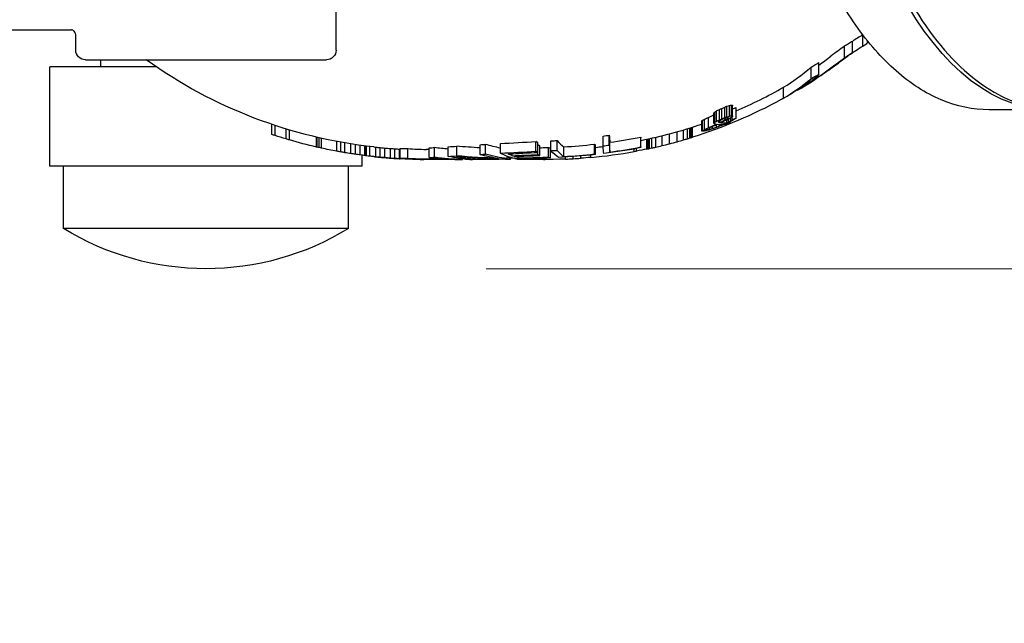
# Model space of a CAD drawing. Extents: x 0 to 796, y 0 to 496.
# Tile 87 of 242: x 125 to 131, y 367 to 371. Entities that reach past the tile are written whole.
import ezdxf

# ---------------------------------------------------------------- set-up
doc = ezdxf.new("R2010")
doc.units = 0
doc.header["$LTSCALE"] = 12
doc.header["$MEASUREMENT"] = 0
doc.header["$PDMODE"] = 1
doc.layers.get('Defpoints').update_dxf_attribs({"linetype": 'CONTINUOUS'})
for name, color, linetype in [('D', 2, 'CONTINUOUS'), ('Q', 4, 'CONTINUOUS'), ('X', 1, 'CONTINUOUS')]:
    doc.layers.add(name, color=color, linetype=linetype)
doc.styles.get("Standard").update_dxf_attribs({"font": 'SIMPLEX.SHX', "width": 0.875})
doc.dimstyles.get("Standard").update_dxf_attribs({"dimscale": 28, "dimtxt": 0.125, "dimasz": 0.125, "dimexe": 0.04375, "dimexo": 0.0625, "dimgap": 0.04375, "dimtad": 0, "dimtih": 1, "dimtoh": 1, "dimdec": 4, "dimzin": 12, "dimdsep": 46, "dimlunit": 5, "dimtxsty": 'Standard', "dimcen": 0, "dimclrd": 256, "dimclre": 256, "dimclrt": 256, "dimadec": 1, "dimazin": 3, "dimtfac": 0.875, "dimtdec": 4, "dimtofl": 0, "dimtmove": 0, "dimatfit": 2, "dimfxl": 1, "dimtolj": 1, "dimtzin": 12, "dimlwd": 13, "dimlwe": 13, "dimarcsym": 0})

# ---------------------------------------------------------------- blocks, each defined once
blk = doc.blocks.new('*D110')
at = {"layer": 'D', "lineweight": 13, "transparency": 16777216}
for p, q in [((128.3408, 478.4498), (197.6044, 478.4498)), ((196.3794, 474.9498), (196.3794, 426.8946)), ((196.3794, 372.8894), (196.3794, 420.9446)), ((127.7548, 369.3894), (197.6044, 369.3894))]:
    blk.add_line(p, q, dxfattribs=at)
at = {"layer": 'D', "transparency": 16777216}
for points in [[(195.7961, 474.9498), (196.9627, 474.9498), (196.3794, 478.4498)], [(195.7961, 372.8894), (196.9627, 372.8894), (196.3794, 369.3894)]]:
    blk.add_solid(points, dxfattribs=at)
at = {"layer": 'Defpoints', "color": 0, "transparency": 16777216}
for p in [(126.5908, 478.4498), (126.0048, 369.3894), (196.3794, 369.3894)]:
    blk.add_point(p, dxfattribs=at)
at = {"layer": 'D', "transparency": 16777216, "insert": (196.3794, 423.9196), "char_height": 3.5, "attachment_point": 5}
blk.add_mtext('\\A1;109{}{\\C2;%%p1}', dxfattribs=at)
blk = doc.blocks.new('*D112')
at = {"layer": 'D', "lineweight": 13, "transparency": 16777216}
for p, q in [((170.0247, 416.5959), (170.0247, 343.4783)), ((55.5879, 410.7993), (55.5879, 343.4783)), ((59.0879, 344.7033), (104.2531, 344.7033)), ((166.5247, 344.7033), (121.3594, 344.7033))]:
    blk.add_line(p, q, dxfattribs=at)
at = {"layer": 'D', "transparency": 16777216}
for points in [[(59.0879, 345.2866), (59.0879, 344.1199), (55.5879, 344.7033)], [(166.5247, 345.2866), (166.5247, 344.1199), (170.0247, 344.7033)]]:
    blk.add_solid(points, dxfattribs=at)
at = {"layer": 'Defpoints', "color": 0, "transparency": 16777216}
for p in [(170.0247, 418.3459), (55.5879, 412.5493), (170.0247, 344.7033)]:
    blk.add_point(p, dxfattribs=at)
at = {"layer": 'D', "transparency": 16777216, "insert": (112.8063, 344.7033), "char_height": 3.5, "attachment_point": 5}
blk.add_mtext('\\A1;114{\\H0.875x;\\S1/2;}{}{\\C2;%%p1}', dxfattribs=at)
blk = doc.blocks.new('*D113')
at = {"layer": 'D', "lineweight": 13, "transparency": 16777216}
for p, q in [((87.5048, 421.9534), (87.5048, 356.4648)), ((164.5048, 421.9534), (164.5048, 356.4648)), ((91.0048, 357.6898), (122.3006, 357.6898)), ((161.0048, 357.6898), (129.709, 357.6898))]:
    blk.add_line(p, q, dxfattribs=at)
at = {"layer": 'D', "transparency": 16777216}
for points in [[(91.0048, 358.2731), (91.0048, 357.1065), (87.5048, 357.6898)], [(161.0048, 358.2731), (161.0048, 357.1065), (164.5048, 357.6898)]]:
    blk.add_solid(points, dxfattribs=at)
at = {"layer": 'Defpoints', "color": 0, "transparency": 16777216}
for p in [(87.5048, 423.7034), (164.5048, 423.7034), (87.5048, 357.6898)]:
    blk.add_point(p, dxfattribs=at)
at = {"layer": 'D', "transparency": 16777216, "insert": (126.0048, 357.6898), "char_height": 3.5, "attachment_point": 5}
blk.add_mtext('\\A1;77', dxfattribs=at)
blk = doc.blocks.new('*D115')
at = {"layer": 'D', "lineweight": 13, "transparency": 16777216}
for p, q in [((167.7802, 423.7034), (182.0653, 423.7034)), ((180.8403, 420.2034), (180.8403, 401.3443)), ((180.8403, 372.8894), (180.8403, 391.7485)), ((127.7548, 369.3894), (182.0653, 369.3894))]:
    blk.add_line(p, q, dxfattribs=at)
at = {"layer": 'D', "transparency": 16777216}
for points in [[(180.257, 420.2034), (181.4236, 420.2034), (180.8403, 423.7034)], [(180.257, 372.8894), (181.4236, 372.8894), (180.8403, 369.3894)]]:
    blk.add_solid(points, dxfattribs=at)
at = {"layer": 'Defpoints', "color": 0, "transparency": 16777216}
for p in [(166.0302, 423.7034), (126.0048, 369.3894), (180.8403, 369.3894)]:
    blk.add_point(p, dxfattribs=at)
at = {"layer": 'D', "transparency": 16777216, "insert": (180.8403, 396.5464), "char_height": 3.5, "attachment_point": 5}
blk.add_mtext('\\A1;54{\\H0.875x;\\S1/2;}', dxfattribs=at)

msp = doc.modelspace()

# ---------------------------------------------------------------- linework, layer by layer
at = {"layer": 'Q', "extrusion": (-2.44929e-16, -1, -2.22045e-16)}
for p, q in [((125.695, 370.64942), (125.02979, 370.64942)), ((125.02979, 370.02942), (125.02979, 370.64942)), ((126.97979, 370.02942), (126.97979, 370.09792)), ((126.97979, 370.02942), (125.02979, 370.02942)), ((125.11479, 369.64142), (125.11479, 370.02942)), ((126.89479, 369.64142), (126.89479, 370.02942)), ((126.89479, 369.64142), (125.11479, 369.64142))]:
    msp.add_line(p, q, dxfattribs=at)
at = {"layer": 'Q', "extrusion": (5.43852e-32, 2.22045e-16, -1)}
msp.add_arc((-126.00479, 371.08705), 1.69763, 238.381478, 301.618522, dxfattribs=at)
at = {"layer": 'X', "extrusion": (-2.44929e-16, -1, -2.22045e-16)}
for p, q in [((126.81729, 370.75416), (126.81729, 371.15458)), ((124.47104, 370.88166), (125.16535, 370.88166)), ((125.19229, 370.75416), (125.19229, 370.85091)), ((130.10441, 370.77954), (130.10441, 370.84826)), ((129.9912, 370.70648), (129.9912, 370.77853)), ((130.03957, 370.7376), (130.03957, 370.80896)), ((130.13403, 370.79902), (130.13403, 370.81251)), ((125.25229, 370.69416), (126.75728, 370.69416)), ((125.34729, 370.69416), (125.34729, 370.64942)), ((129.82996, 370.60387), (129.82996, 370.67685)), ((129.78158, 370.57584), (129.78158, 370.64799)), ((129.83544, 370.59112), (129.83544, 370.59118)), ((129.6097, 370.45407), (129.6097, 370.52285)), ((129.7172, 370.51561), (129.7172, 370.52017)), ((129.27369, 370.34233), (129.27369, 370.40828)), ((129.2843, 370.34486), (129.2843, 370.41088)), ((129.2913, 370.34369), (129.2913, 370.40968)), ((129.29209, 370.34043), (129.29209, 370.40634)), ((129.17487, 370.29662), (129.17487, 370.36149)), ((129.18029, 370.30194), (129.18029, 370.36694)), ((129.19193, 370.30942), (129.19193, 370.37458)), ((129.20977, 370.3191), (129.20977, 370.3845)), ((129.224, 370.32514), (129.224, 370.39069)), ((129.24444, 370.3334), (129.24444, 370.39914)), ((129.25687, 370.3377), (129.25687, 370.40354)), ((129.31363, 370.32982), (129.31363, 370.39548)), ((131.24204, 370.38166), (130.89413, 370.38166)), ((126.41534, 370.22762), (126.41534, 370.29091)), ((126.43598, 370.22085), (126.43598, 370.28399)), ((129.10041, 370.24971), (129.10041, 370.31349)), ((129.10403, 370.25245), (129.10403, 370.3163)), ((129.11567, 370.25859), (129.11567, 370.32258)), ((129.14153, 370.27026), (129.14153, 370.33452)), ((129.19153, 370.27352), (129.19153, 370.28797)), ((129.20671, 370.30364), (129.20671, 370.31094)), ((129.2137, 370.30278), (129.2137, 370.31501)), ((129.21819, 370.2835), (129.21819, 370.28859)), ((129.24578, 370.31815), (129.24578, 370.32871)), ((129.25647, 370.29998), (129.25647, 370.3184)), ((129.26363, 370.32782), (129.26363, 370.33197)), ((129.2663, 370.30499), (129.2663, 370.32321)), ((129.27746, 370.30264), (129.27746, 370.30743)), ((129.27794, 370.3115), (129.27794, 370.3299)), ((129.28879, 370.32031), (129.28879, 370.33713)), ((126.50479, 370.19943), (126.50479, 370.2621)), ((126.52544, 370.19335), (126.52544, 370.25588)), ((128.52245, 370.16124), (128.52245, 370.22309)), ((128.85145, 370.15798), (128.85145, 370.21975)), ((128.89895, 370.16991), (128.89895, 370.23194)), ((128.94645, 370.18265), (128.94645, 370.24496)), ((128.98604, 370.1939), (128.98604, 370.25645)), ((129.00979, 370.20093), (129.00979, 370.26363)), ((129.02562, 370.20573), (129.02562, 370.26854)), ((129.03354, 370.20816), (129.03354, 370.27102)), ((129.04145, 370.21062), (129.04145, 370.27354)), ((129.12604, 370.2553), (129.12604, 370.25796)), ((129.13485, 370.25665), (129.13485, 370.26283)), ((129.14987, 370.26014), (129.14987, 370.26965)), ((129.16669, 370.26506), (129.16669, 370.27694)), ((126.69476, 370.14932), (126.69476, 370.21092)), ((126.69862, 370.14844), (126.69862, 370.21001)), ((126.71208, 370.1454), (126.71208, 370.20691)), ((126.72593, 370.14233), (126.72593, 370.20378)), ((126.82099, 370.12312), (126.82099, 370.18416)), ((126.846, 370.11858), (126.846, 370.17953)), ((126.87226, 370.11404), (126.87226, 370.1749)), ((126.90894, 370.1081), (126.90894, 370.16884)), ((126.93771, 370.10376), (126.93771, 370.16441)), ((126.96772, 370.09953), (126.96772, 370.1601)), ((127.71571, 370.10286), (127.71571, 370.16349)), ((127.75068, 370.10531), (127.75068, 370.166)), ((127.84242, 370.11071), (127.84242, 370.1715)), ((128.06473, 370.12247), (128.06473, 370.18351)), ((128.07632, 370.11574), (128.07632, 370.17663)), ((128.07671, 370.10173), (128.07671, 370.16234)), ((128.15831, 370.12666), (128.15831, 370.18778)), ((128.1966, 370.12842), (128.1966, 370.18958)), ((128.42977, 370.10607), (128.42977, 370.16677)), ((128.43588, 370.10247), (128.43588, 370.16309)), ((128.48371, 370.15627), (128.48371, 370.21801)), ((128.52595, 370.11777), (128.52595, 370.17871)), ((128.71968, 370.14993), (128.71968, 370.21154)), ((128.72019, 370.14561), (128.72019, 370.20712)), ((128.75645, 370.13652), (128.75645, 370.19784)), ((128.76437, 370.13818), (128.76437, 370.19954)), ((128.77229, 370.13987), (128.77229, 370.20127)), ((128.78812, 370.14332), (128.78812, 370.20479)), ((128.81187, 370.14865), (128.81187, 370.21023)), ((126.99747, 370.09564), (126.99747, 370.15612)), ((126.99818, 370.09555), (126.99818, 370.15603)), ((127.00793, 370.09434), (127.00793, 370.1548)), ((127.02691, 370.09207), (127.02691, 370.15249)), ((127.06452, 370.08797), (127.06452, 370.14829)), ((127.09255, 370.08531), (127.09255, 370.14558)), ((127.12039, 370.0829), (127.12039, 370.14312)), ((127.15729, 370.07997), (127.15729, 370.14013)), ((127.18478, 370.07798), (127.18478, 370.13811)), ((127.2121, 370.07626), (127.2121, 370.13636)), ((127.21771, 370.07941), (127.21771, 370.13956)), ((127.26566, 370.07898), (127.26566, 370.13912)), ((127.39886, 370.08353), (127.39886, 370.14377)), ((127.43083, 370.08555), (127.43083, 370.14583)), ((127.51757, 370.09075), (127.51757, 370.15113)), ((127.57002, 370.09366), (127.57002, 370.15411)), ((127.91615, 370.0952), (127.91615, 370.10773)), ((128.0883, 370.09663), (128.0883, 370.15713)), ((128.14389, 370.08612), (128.14389, 370.14641)), ((128.15548, 370.08274), (128.15548, 370.14296)), ((128.23834, 370.08992), (128.23834, 370.15029)), ((128.40812, 370.08435), (128.40812, 370.09936)), ((128.67729, 370.12104), (128.67729, 370.13738)), ((128.69312, 370.12396), (128.69312, 370.14034)), ((126.99818, 370.09555), (126.99747, 370.09564)), ((127.27994, 370.07329), (127.27994, 370.07377)), ((127.29786, 370.07276), (127.29786, 370.07289)), ((127.30655, 370.07254), (127.30655, 370.07258)), ((127.42488, 370.07166), (127.37979, 370.07166)), ((127.42488, 370.07166), (127.42488, 370.07233)), ((127.43708, 370.07166), (127.42488, 370.07166)), ((127.43708, 370.07166), (127.43708, 370.07222)), ((127.46312, 370.07166), (127.43708, 370.07166)), ((127.46312, 370.07166), (127.46312, 370.07201)), ((127.50999, 370.07166), (127.46312, 370.07166)), ((127.50999, 370.07166), (127.50999, 370.07176)), ((127.53604, 370.07166), (127.50999, 370.07166)), ((127.53604, 370.07166), (127.53604, 370.07169)), ((127.55687, 370.07166), (127.53604, 370.07166)), ((127.5777, 370.07166), (127.55687, 370.07166)), ((127.55687, 370.07166), (127.55687, 370.07166)), ((127.5777, 370.07166), (127.5777, 370.0717)), ((127.58291, 370.07166), (127.5777, 370.07166)), ((127.58291, 370.07166), (127.58291, 370.07172)), ((127.60603, 370.07187), (127.60603, 370.07564)), ((127.62458, 370.07166), (127.62458, 370.07391)), ((127.65583, 370.07166), (127.62458, 370.07166)), ((127.65583, 370.07166), (127.65583, 370.07232)), ((127.80166, 370.07166), (127.65583, 370.07166)), ((127.68615, 370.07266), (127.68615, 370.08146)), ((127.80166, 370.07166), (127.80166, 370.07627)), ((127.83291, 370.07166), (127.80166, 370.07166)), ((127.83291, 370.07166), (127.83291, 370.07526)), ((127.87458, 370.07166), (127.87458, 370.07629)), ((127.90583, 370.07166), (127.87458, 370.07166)), ((127.88429, 370.07655), (127.88429, 370.0918)), ((127.90583, 370.07166), (127.90583, 370.07987)), ((127.94749, 370.07166), (127.94749, 370.0771)), ((127.9527, 370.07166), (127.94749, 370.07166)), ((127.9527, 370.07166), (127.9527, 370.07679)), ((127.96312, 370.07166), (127.9527, 370.07166)), ((127.95863, 370.08109), (127.95863, 370.09179)), ((127.96312, 370.07166), (127.96312, 370.0762)), ((127.98395, 370.07166), (127.96312, 370.07166)), ((127.98395, 370.07166), (127.98395, 370.07514)), ((128.00479, 370.07166), (127.98395, 370.07166)), ((128.00479, 370.07166), (128.00479, 370.07421)), ((128.03083, 370.07166), (128.00479, 370.07166)), ((128.03083, 370.07166), (128.03083, 370.07326)), ((128.0777, 370.07166), (128.03083, 370.07166)), ((128.0777, 370.07166), (128.0777, 370.0721)), ((128.10374, 370.07166), (128.0777, 370.07166)), ((128.10374, 370.07166), (128.10374, 370.07177)), ((128.11267, 370.07166), (128.10374, 370.07166)), ((128.24979, 370.07401), (128.24979, 370.08662)), ((128.29729, 370.07625), (128.29729, 370.08955)), ((128.34479, 370.07922), (128.34479, 370.09324))]:
    msp.add_line(p, q, dxfattribs=at)
at = {"layer": 'X', "extrusion": (5.43852e-32, 2.22045e-16, -1)}
for centre, radius, start, end in [((-125.25229, 370.75416), 0.06, 269.999694, 0), ((-126.75729, 370.75416), 0.06, 180, 270.000306), ((-127.37979, 373.13166), 3, 276.267394, 305.659088), ((-128.12979, 373.13166), 3.06, 241.400716, 252.666667), ((-127.37979, 373.13166), 3.06, 282.936141, 286.212392), ((-127.37979, 373.13166), 3.06, 280.522021, 282.337912), ((-127.37979, 373.13166), 3, 273.096926, 273.103662), ((-128.12979, 373.13166), 3.06, 258.182616, 259.391577), ((-127.37979, 373.13166), 3.06, 274.529817, 276.144026), ((-127.37979, 373.13166), 3.06, 273.042748, 274.529817), ((-127.37979, 373.13166), 3.06, 270.292625, 271.17219), ((-128.12979, 373.13166), 3.06, 273.731844, 274.601553), ((-128.12979, 373.13166), 3.06, 267.75253, 273.601323), ((-128.12979, 373.13166), 3.06, 264.781243, 265.970997)]:
    msp.add_arc(centre, radius, start, end, dxfattribs=at)
at = {"layer": 'X'}
for radius, start, end in [(3.06, 305.202006, 306.276136), (3.06, 306.276136, 307.371207), (3.06, 301.294712, 303.342049), (3, 293.241947, 299.558096), (3.06, 301.249247, 301.294712), (3, 281.350041, 288.877339), (3, 270.490696, 270.544806), (3.06, 275.218757, 280.306951), (3, 275.856195, 276.779636), (3.06, 273.137857, 274.029003)]:
    msp.add_arc((128.12979, 373.13166), radius, start, end, dxfattribs=at)
at = {"layer": 'X', "extrusion": (5.43852e-32, 2.22045e-16, -1)}
for centre, major_axis, ratio, start_param, end_param in [((131.27301, 373.13166), (0, -2.75), 0.5, 0.0225292, 3.1190635), ((128.71079, 373.13166), (0, -2.89593), 0.8090437, -0.5562688, -0.4891468), ((129.38372, 373.13166), (0, -2.66333), 0.5544553, -0.4055204, -0.3864683), ((129.65531, 373.13166), (0, -2.62354), 0.248662, -0.2710074, -0.1564793), ((129.15798, 373.13166), (0, -2.79949), 0.5544553, -0.4103924, -0.3170818), ((128.61375, 373.13166), (0, -2.93287), 0.8322135, -0.4348345, -0.4203149), ((128.22378, 373.13166), (0, -3.05411), 0.8687043, -0.374713, -0.3552986), ((129.22636, 373.13166), (0, -2.84998), 0.1766334, 0.092103, 0.1024592), ((129.22441, 373.13166), (0, -2.84341), 0.2507639, 0.0487758, 0.0622484), ((129.21505, 373.13166), (0, -2.84309), 0.2831113, -0.0215735, 0.0251189), ((128.99364, 373.13166), (0, -2.92519), 0.2741525, -0.266889, -0.2622168), ((128.47726, 373.13166), (0, -3.02407), 0.6690888, -0.3731929, -0.3679823), ((128.1259, 373.13166), (0, -3.05993), 0.9811608, -0.379964, -0.3697771), ((128.17806, 373.13166), (0, -3.05845), 0.8687119, -0.4042034, -0.4009229), ((128.22378, 373.13166), (0, -3.05411), 0.8687044, -0.4041183, -0.3844756), ((128.0737, 373.13166), (0, -3.0462), 0.9811599, -0.3998602, -0.394697), ((128.34852, 373.13166), (0, -2.95416), 0.9616862, -0.3227608, -0.3181539), ((129.20971, 373.13166), (0, -2.84346), 0.2961131, -0.043607, -0.0352902), ((128.27076, 373.13166), (0, -3.01648), 0.9616862, -0.3544021, -0.3430114), ((128.90446, 373.13166), (0, -2.84104), 0.7318067, -0.1719725, -0.1667935), ((129.30269, 373.13166), (0, -2.8028), 0.2961031, 0.0427208, 0.0511609), ((128.49173, 373.13166), (0, -3.00976), 0.7552512, -0.3547524, -0.3463928), ((128.54407, 373.13166), (0, -3.0088), 0.6690953, -0.3777912, -0.367309), ((128.72917, 373.13166), (0, -2.96578), 0.6059924, -0.3248439, -0.3122689), ((129.08059, 373.13166), (0, -2.89588), 0.2741525, -0.2696572, -0.262575), ((129.13649, 373.13166), (0, -2.87538), 0.2741525, -0.2266525, -0.2125505), ((129.11187, 373.13166), (0, -2.89788), 0.0377658, 0.0976761, 0.1048958), ((129.10639, 373.13166), (0, -2.88412), 0.296113, -0.0021115, 0.0060816), ((129.01012, 373.13166), (0, -2.89144), 0.4769347, -0.0807858, -0.0711804), ((128.72632, 373.13166), (0, -2.93214), 0.7318035, -0.1952576, -0.1851833), ((128.96258, 373.13166), (0, -2.93491), 0.2741525, -0.208175, -0.2012892), ((128.38775, 373.13166), (0, -3.03458), 0.7552513, -0.3375294, -0.3292887), ((128.49659, 373.13166), (0, -2.97203), 0.863975, -0.2636134, -0.2543329), ((128.27076, 373.13166), (0, -3.01648), 0.9616862, -0.3203665, -0.3136067), ((128.13708, 373.13166), (0, -3.04866), 0.9996156, -0.3601119, -0.3507833), ((127.96686, 373.13166), (0, 3), 0.4776705, -3.0546402, -2.9901537), ((127.35086, 394.51128), (0, -24.43719), 0.3424197, 0.0764126, 0.0780259), ((127.37707, 373.77557), (0, -3.70374), 0.9053884, 0.1511125, 0.1590394), ((127.37962, 373.1707), (0, -3.09903), 0.9934291, 0.1534838, 0.1655519), ((127.37936, 373.2594), (0, -3.18771), 0.9790832, 0.1419861, 0.1513013), ((127.96686, 373.13166), (0, 3.06), 0.4776705, -3.0850735, -2.9931453), ((128.20754, 373.4108), (0, -3.33911), 0.2927326, 0.1222902, 0.1342402), ((128.24562, 373.13166), (0, -3.05775), 0.1543801, 0.0836689, 0.186024), ((128.09033, 373.13166), (0, -3.04931), 0.9880115, -0.1149475, -0.0384573), ((128.49167, 373.13166), (0, -3.03852), 0.0129163, 0.1009382, 0.2042065), ((128.12583, 373.13166), (0, -3.04464), 0.9999166, -0.196494, -0.1191502), ((127.37639, 379.16911), (0, -9.0973), 0.5758858, 0.0667557, 0.0703872), ((127.37781, 375.79767), (0, -5.72593), 0.7278431, 0.0781893, 0.0842956), ((127.37774, 377.08711), (0, -7.01537), 0.657307, 0.0706399, 0.0720338), ((127.33718, 373.13166), (0, -3.05956), 0.5651582, 0.0115634, 0.069148), ((127.41202, 373.13166), (0, -3.05903), 0.908163, 0.0116046, 0.0504082), ((127.37973, 380.82936), (0, -10.7577), 0.5330825, 0.0142767, 0.0174009), ((127.37979, 379.65192), (0, -9.58026), 0.5651582, 0, 0.0028864), ((128.05951, 373.13166), (0, -3.05057), 0.9561944, -0.032905, -0.0240934)]:
    msp.add_ellipse(centre, major_axis=major_axis, ratio=ratio, start_param=start_param, end_param=end_param, dxfattribs=at)
at = {"layer": 'X'}
for centre, major_axis, ratio, start_param, end_param in [((125.12979, 370.85091), (0.0625, 0), 0.0000138, 0, 0.000057), ((131.46554, 368.38567), (-1.31876, 2.48649), 0.7720366, 0.0835406, 0.1316915), ((126.51968, 380.15159), (-0.00041, 10.47984), 0.7643804, -2.6776762, -2.6741866), ((128.71844, 373.13166), (0, 2.83647), 0.7980896, -2.6283497, -2.5892842), ((128.71844, 373.13166), (0, 2.89985), 0.7980896, -2.6762369, -2.5878288), ((128.78563, 373.13166), (0, 2.75696), 0.8322135, -2.6925722, -2.6690337), ((129.35147, 373.13166), (0, -2.68488), 0.5544553, 0.3728575, 0.4149591), ((130.83237, 368.91408), (0, -2.07042), 0.8090437, -2.6013077, -2.5853283), ((129.12574, 373.13166), (0, -2.75096), 0.5544553, 0.3228761, 0.4444742), ((128.78563, 373.13166), (0, 2.82213), 0.8322135, -2.7036701, -2.6808035), ((124.36389, 378.60326), (-5.50078, 7.99227), 0.5615882, -3.1480786, -3.1350859), ((129.12574, 373.13166), (0, -2.81627), 0.5544553, 0.3151269, 0.4334582), ((129.63461, 373.13166), (0, -2.6404), 0.2307927, 0.1393852, 0.2362873), ((129.57353, 373.13166), (0, -2.65473), 0.3162283, 0.144087, 0.1719747), ((128.74605, 373.13166), (0, -2.798), 0.8220308, 0.2239576, 0.2314662), ((128.92248, 373.13166), (0, -2.76534), 0.7318067, 0.1744349, 0.1797629), ((129.32852, 373.13166), (0, -2.72488), 0.2961031, -0.0548226, -0.0461396), ((129.3082, 373.13166), (0, -2.7585), 0.0377793, -0.162918, -0.1552758), ((128.21007, 373.13166), (0, -2.99562), 0.8687044, 0.3660596, 0.3798148), ((128.96879, 373.13166), (0, -2.87034), 0.2741525, 0.264967, 0.272117), ((128.619, 373.13166), (0, -2.94141), 0.5590101, 0.3483656, 0.3559046), ((128.32867, 373.13166), (0, 2.98461), 0.7552513, -2.7485893, -2.7400033), ((128.06859, 373.13166), (0, 2.98323), 0.9811599, -2.7410947, -2.7358095), ((128.10547, 373.13166), (0, -2.96095), 0.9987296, 0.3878949, 0.3953735), ((128.35575, 373.13166), (0, -2.88455), 0.9616862, 0.3261113, 0.3308422), ((128.74605, 373.13166), (0, -2.86224), 0.8220308, 0.2188484, 0.2261799), ((128.92248, 373.13166), (0, -2.83032), 0.7318067, 0.1703905, 0.1755924), ((129.32852, 373.13166), (0, -2.7908), 0.2961031, -0.0535264, -0.045049), ((129.3082, 373.13166), (0, -2.82364), 0.0377793, -0.1591273, -0.1516658), ((128.30693, 373.13166), (0, -2.92959), 0.9616862, 0.357226, 0.3653998), ((128.93774, 373.13166), (0, -2.87996), 0.2741525, 0.2075239, 0.2122071), ((128.63597, 373.13166), (0, -2.93723), 0.5590101, 0.2890774, 0.2964789), ((128.32076, 373.13166), (0, -2.98377), 0.7901993, 0.3438808, 0.355558), ((128.21007, 373.13166), (0, -3.0557), 0.8687044, 0.3585326, 0.3779611), ((128.96879, 373.13166), (0, -2.93299), 0.2741525, 0.2591751, 0.2661612), ((128.619, 373.13166), (0, -3.00258), 0.5590101, 0.3409765, 0.3483419), ((128.13779, 373.13166), (0, -3.04634), 0.9996156, 0.353344, 0.3626887), ((128.32867, 373.13166), (0, -3.04492), 0.7552513, 0.3848068, 0.3931939), ((129.25205, 373.13166), (0, -2.83964), 0.1766423, -0.100906, -0.0905137), ((129.2407, 373.13166), (0, -2.83035), 0.2961031, -0.040573, -0.0322187), ((128.06859, 373.13166), (0, -3.04356), 0.9811599, 0.3921203, 0.3972824), ((128.21006, 373.13166), (0, -3.05571), 0.8687063, 0.3877315, 0.4008196), ((128.12136, 373.13166), (0, -3.05969), 0.9811617, 0.3740172, 0.3791145), ((129.24091, 373.13166), (0, -2.83221), 0.2831113, -0.0274566, 0.0194156), ((128.10547, 373.13166), (0, -3.02173), 0.9987296, 0.3796906, 0.3869939), ((128.35575, 373.13166), (0, -2.9469), 0.9616862, 0.3189645, 0.323584), ((128.38658, 373.13166), (0, -3.03481), 0.7552441, 0.3842509, 0.392664), ((128.61521, 373.13166), (0, -2.98948), 0.6690888, 0.32636, 0.3315515), ((129.23553, 373.13166), (0, -2.83256), 0.2961131, 0.0333142, 0.0500135), ((129.05575, 373.13166), (0, -2.90457), 0.2741525, 0.2641225, 0.2688303), ((128.77851, 373.13166), (0, -2.95829), 0.5590101, 0.2994233, 0.3067953), ((129.11164, 373.13166), (0, -2.88465), 0.2741525, 0.2118567, 0.2259111), ((128.30693, 373.13166), (0, -2.991), 0.9616862, 0.3483516, 0.3575561), ((128.12183, 373.13166), (0, -2.93604), 0.9999166, 0.1235798, 0.1368906), ((128.53041, 373.13166), (0, -2.97312), 0.0129163, -0.208764, -0.1165579), ((128.93774, 373.13166), (0, -2.94241), 0.2741525, 0.2030572, 0.2076367), ((128.63597, 373.13166), (0, -2.99849), 0.5590101, 0.2830071, 0.290244), ((128.32076, 373.13166), (0, -3.04409), 0.7901993, 0.3367936, 0.3482097), ((129.14928, 373.13166), (0, -2.87937), 0.1766515, -0.0508037, -0.0456967), ((129.03041, 373.13166), (0, -2.88334), 0.4769279, 0.0696042, 0.0760242), ((128.86806, 373.13166), (0, -2.90502), 0.6406386, 0.143848, 0.1520057), ((128.59079, 373.13166), (0, -2.95096), 0.8220307, 0.2325619, 0.2396956), ((128.278, 373.13166), (0, -3.01187), 0.9616862, 0.3118499, 0.3208751), ((126.8198, 385.84967), (0, -15.71757), 0.9023415, 0.0632115, 0.065682), ((126.25075, 373.13166), (9.79933, 0), 0.3061434, -1.4076472, -1.3846094), ((126.70055, 404.27573), (1.37576, -34.1134), 0.0000029, 0, 0.0000122), ((128.04248, 373.13166), (0, -2.94621), 0.9880115, 0.0398037, 0.0529705), ((128.2839, 373.13166), (0, -2.99594), 0.1543801, -0.1899083, -0.0986649), ((128.08423, 373.13166), (0, -2.98545), 0.9880115, 0.0522737, 0.1174176), ((128.47533, 373.13166), (0, -2.97954), 0.1543801, -0.0992097, -0.0858705), ((128.12183, 373.13166), (0, -2.99732), 0.9999166, 0.1210406, 0.1340748), ((128.53041, 373.13166), (0, -3.03366), 0.0129163, -0.2045387, -0.1142219), ((128.12532, 373.13166), (0, -2.98001), 0.9999166, 0.1348584, 0.2008134), ((128.72415, 373.13166), (0, -2.94052), 0.0129163, -0.1178562, -0.1043143), ((128.13987, 374.19115), (-0.00002, -4.11861), 0.8526534, 0.1925497, 0.2040468), ((128.13103, 373.21254), (-0.00001, -3.14077), 0.9858211, 0.234833, 0.2506377), ((128.13128, 373.21154), (-0.00001, -3.13973), 0.9858211, 0.2506379, 0.2665121), ((128.14685, 374.15427), (-0.00002, -4.08084), 0.852653, 0.2318785, 0.2435838), ((128.16546, 375.94578), (-0.00001, -5.87024), 0.6996246, 0.2011572, 0.2070626), ((128.19011, 384.32005), (-0.00002, -14.24165), 0.439714, 0.1312718, 0.1338226), ((127.22578, 373.13166), (0, -2.99158), 0.7278431, -0.0797658, -0.0741275), ((127.28733, 373.13166), (0, -2.99485), 0.8503526, -0.0876016, -0.0765593), ((127.34956, 373.13166), (0, -2.99805), 0.9600816, -0.089409, -0.0796991), ((127.38085, 373.13166), (0, -2.99988), 0.9991881, -0.0870032, -0.0746541), ((127.36389, 373.13166), (0, -2.99966), 0.9359352, -0.0736564, -0.0638404), ((127.32553, 373.13166), (0, -2.99855), 0.8128393, -0.0577797, -0.0465573), ((127.29374, 373.13166), (0, -2.99767), 0.6857437, -0.0397257, -0.0371654), ((127.26031, 373.13166), (0, -2.99254), 0.8249826, -0.0172581, 0.0021661), ((127.42714, 373.13166), (0, -2.99776), 0.9126848, -0.0590536, -0.0173084), ((127.00817, 379.44061), (0, -9.30889), 0.8249826, 0.0508953, 0.0550639), ((126.81157, 386.00645), (0.00005, -15.87461), 0.9023415, 0.0493035, 0.0529698), ((126.81916, 386.12098), (0, -16.0489), 0.9023415, 0.0619494, 0.0643687), ((126.25075, 373.13166), (9.99532, 0), 0.3061434, -1.4108741, -1.3883017), ((126.42314, 404.53662), (0.00115, -34.46427), 0.9561945, 0.0445235, 0.0501516), ((126.6997, 404.93291), (0.00071, -34.86093), 0.9561944, 0.0364798, 0.0413002), ((126.82954, 405.08389), (0.00064, -35.01202), 0.9561944, 0.0327899, 0.0375888), ((127.18074, 404.76256), (0.00055, -34.63084), 0.9561944, 0.0273939, 0.0286473), ((128.04793, 373.13166), (0, -2.98694), 0.9561944, 0.0286643, 0.0336063), ((128.22575, 373.13166), (0, -2.99832), 0.2927326, -0.093398, -0.0801492), ((128.04248, 373.13166), (0, -3.00729), 0.9880115, 0.038995, 0.0518938), ((128.2839, 373.13166), (0, -3.05602), 0.1543801, -0.1861306, -0.0967191), ((128.08423, 373.13166), (0, -3.04574), 0.9880115, 0.051238, 0.115083), ((128.47533, 373.13166), (0, -3.03995), 0.1543801, -0.0972321, -0.0841601), ((128.12532, 373.13166), (0, -3.0404), 0.9999166, 0.1321637, 0.1967716), ((128.14565, 392.10151), (0, -22.02875), 0.3646915, 0.066224, 0.0681993), ((128.72415, 373.13166), (0, -3.00171), 0.0129163, -0.1154429, -0.1021804), ((128.15349, 385.0427), (0, -14.96912), 0.4397132, 0.0941507, 0.0965671), ((128.1462, 376.09636), (-0.00001, -6.02334), 0.6996247, 0.1529242, 0.1586292), ((127.22578, 373.13166), (0, -3.05175), 0.7278431, -0.07819, -0.0726634), ((127.28733, 373.13166), (0, -3.05495), 0.8503526, -0.0858738, -0.0750503), ((127.34956, 373.13166), (0, -3.05809), 0.9600816, -0.0876491, -0.0781312), ((127.38085, 373.13166), (0, -3.05989), 0.9991881, -0.0852929, -0.0731876), ((127.36389, 373.13166), (0, -3.05967), 0.9359352, -0.0722093, -0.0625867), ((127.32553, 373.13166), (0, -3.05858), 0.8128393, -0.0566445, -0.0456429), ((127.29374, 373.13166), (0, -3.05772), 0.6857437, -0.0389452, -0.0364352), ((127.26031, 373.13166), (0, -3.05269), 0.8249826, -0.016918, 0.0021234), ((127.42714, 373.13166), (0, -3.05781), 0.9126848, -0.0578926, -0.0169685), ((127.36915, 373.13166), (0, -3.05997), 0.5651582, -0.0561803, -0.0028864), ((127.00808, 379.57009), (0, -9.49837), 0.8249826, 0.0498912, 0.0539764), ((126.81125, 386.27474), (0.00004, -16.20291), 0.9023415, 0.0483262, 0.051918), ((127.55426, 379.65152), (0, -9.57986), 0.8249826, 0.0004829, 0.0065503), ((127.52248, 386.53222), (0, -16.46056), 0.9023415, 0.0086655, 0.0110197), ((127.52317, 386.48745), (0, -16.41578), 0.9023415, 0.0208401, 0.0243818), ((127.31311, 405.52496), (0.00058, -35.45327), 0.9561944, 0.0182745, 0.0240759), ((127.1805, 405.41012), (0.00053, -35.3384), 0.9561944, 0.0230144, 0.0280813), ((128.04793, 373.13166), (0, -3.0472), 0.9561944, 0.0280974, 0.0329415), ((128.22575, 373.13166), (0, -3.05835), 0.2927326, -0.0915595, -0.0785726), ((128.12998, 377.46134), (-0.00001, -7.38968), 0.6428713, 0.0252247, 0.035228)]:
    msp.add_ellipse(centre, major_axis=major_axis, ratio=ratio, start_param=start_param, end_param=end_param, dxfattribs=at)
at = {"layer": 'X', "extrusion": (2.21867e-31, 2.22045e-16, -1)}
msp.add_ellipse((153.72766, 342.07539), major_axis=(23.79579, -28.58117), ratio=0.1943799, start_param=-3.1195032, end_param=-3.1123612, dxfattribs=at)
at = {"layer": 'X', "extrusion": (9.86076e-32, 2.22045e-16, -1)}
msp.add_ellipse((134.56547, 362.31253), major_axis=(-4.33992, 8.54239), ratio=0.3684448, start_param=-0.0296939, end_param=-0.0281154, dxfattribs=at)
at = {"layer": 'X', "extrusion": (8.62817e-32, 2.22045e-16, -1)}
msp.add_ellipse((131.40337, 368.46263), major_axis=(1.20857, -2.36724), ratio=0.7838338, start_param=-3.2889032, end_param=-3.2558104, dxfattribs=at)
at = {"layer": 'X', "extrusion": (5.43851e-32, 2.22045e-16, -1)}
for centre, major_axis, ratio, start_param, end_param in [((127.29867, 391.31513), (0.00006, -21.23369), 0.3551623, 0.1146529, 0.1174088), ((127.56375, 387.52838), (-0.00006, -17.45672), 0.908163, 0.0003537, 0.0116001)]:
    msp.add_ellipse(centre, major_axis=major_axis, ratio=ratio, start_param=start_param, end_param=end_param, dxfattribs=at)
at = {"layer": 'X', "extrusion": (5.44015e-32, 2.22045e-16, -1)}
msp.add_ellipse((127.37975, 373.13362), major_axis=(0.00048, -3.06196), ratio=0.9996441, start_param=0.2900508, end_param=0.313596, dxfattribs=at)
at = {"layer": 'X', "extrusion": (5.43856e-32, 2.22045e-16, -1)}
for centre, major_axis, ratio, start_param, end_param in [((127.3194, 391.84264), (0.00006, -21.76442), 0.3551623, 0.1029025, 0.1055877), ((127.36125, 377.81057), (0.00002, -7.73741), 0.6154543, 0.1338156, 0.1367511)]:
    msp.add_ellipse(centre, major_axis=major_axis, ratio=ratio, start_param=start_param, end_param=end_param, dxfattribs=at)
at = {"layer": 'X', "extrusion": (5.43853e-32, 2.22045e-16, -1)}
for centre, major_axis, ratio, start_param, end_param in [((128.2343, 373.39945), (0, -3.26769), 0.2927327, 0.165913, 0.1782054), ((127.3724, 375.27766), (0.00001, -5.2055), 0.7589212, 0.1336457, 0.1400369), ((127.37769, 374.93508), (0.00004, -4.86333), 0.7898869, 0.0991517, 0.1069378), ((127.66321, 388.07456), (-0.00013, -17.9429), 0.9126848, 0.0161352, 0.0173003), ((128.03192, 373.41038), (-0.00001, -3.33869), 0.2927328, 0.1187197, 0.1446268)]:
    msp.add_ellipse(centre, major_axis=major_axis, ratio=ratio, start_param=start_param, end_param=end_param, dxfattribs=at)
at = {"layer": 'X', "extrusion": (5.43855e-32, 2.22045e-16, -1)}
msp.add_ellipse((128.20753, 373.40503), major_axis=(0, -3.27333), ratio=0.2927326, start_param=0.1247521, end_param=0.1369464, dxfattribs=at)
at = {"layer": 'X', "extrusion": (5.43846e-32, 2.22045e-16, -1)}
msp.add_ellipse((127.3781, 373.88613), major_axis=(0, -3.81438), ratio=0.8930192, start_param=0.1207721, end_param=0.1296517, dxfattribs=at)
at = {"layer": 'X', "extrusion": (5.42751e-32, 2.22045e-16, -1)}
msp.add_ellipse((127.63055, 373.13555), major_axis=(-0.00043, -3.00389), ratio=0.6846148, start_param=0.0547565, end_param=0.0970615, dxfattribs=at)
at = {"layer": 'X', "extrusion": (5.44075e-32, 2.22045e-16, -1)}
for centre, major_axis, ratio, start_param, end_param in [((128.14077, 373.17668), (4.65428, 0.00769), 0.6542385, 1.6633305, 1.694815), ((128.05765, 373.16114), (4.62308, 0.00431), 0.6682722, 1.620283, 1.6771868)]:
    msp.add_ellipse(centre, major_axis=major_axis, ratio=ratio, start_param=start_param, end_param=end_param, dxfattribs=at)
at = {"layer": 'X', "extrusion": (5.43895e-32, 2.22045e-16, -1)}
msp.add_ellipse((127.9244, 373.13962), major_axis=(-0.00061, -3.06796), ratio=0.4770627, start_param=0.0645117, end_param=0.1426494, dxfattribs=at)
at = {"layer": 'X', "extrusion": (5.44466e-32, 2.22045e-16, -1)}
msp.add_ellipse((127.99178, 373.13515), major_axis=(-0.00021, -3.06349), ratio=0.3059749, start_param=0.0623563, end_param=0.15981, dxfattribs=at)
at = {"layer": 'X', "extrusion": (5.43857e-32, 2.22045e-16, -1)}
msp.add_ellipse((128.23431, 373.40533), major_axis=(0, -3.33358), ratio=0.2927327, start_param=0.1626224, end_param=0.1746648, dxfattribs=at)
at = {"layer": 'X', "extrusion": (5.43854e-32, 2.22045e-16, -1)}
for centre, major_axis, ratio, start_param, end_param in [((127.37965, 376.56933), (0.00002, -6.49767), 0.6857437, 0.0223828, 0.0364351), ((128.03206, 373.41457), (-0.00001, -3.3429), 0.2927328, 0.0750967, 0.106798)]:
    msp.add_ellipse(centre, major_axis=major_axis, ratio=ratio, start_param=start_param, end_param=end_param, dxfattribs=at)
at = {"layer": 'X', "extrusion": (5.43823e-32, 2.22045e-16, -1)}
msp.add_ellipse((127.66321, 388.37423), major_axis=(-0.00012, -18.30257), ratio=0.9126848, start_param=0.006892, end_param=0.0169608, dxfattribs=at)
at = {"layer": 'X', "extrusion": (5.43774e-32, 2.22045e-16, -1)}
msp.add_ellipse((127.58355, 373.13552), major_axis=(-0.00037, -3.06386), ratio=0.6846258, start_param=0.0167881, end_param=0.0879855, dxfattribs=at)
at = {"layer": 'X', "extrusion": (5.43714e-32, 2.22045e-16, -1)}
msp.add_ellipse((127.63054, 373.13547), major_axis=(-0.00042, -3.06381), ratio=0.6846318, start_param=0.0114901, end_param=0.0951586, dxfattribs=at)
at = {"layer": 'X', "extrusion": (5.43834e-32, 2.22045e-16, -1)}
msp.add_ellipse((127.68073, 373.13451), major_axis=(-0.00021, -3.06285), ratio=0.4774512, start_param=0.0200608, end_param=0.1116628, dxfattribs=at)
at = {"layer": 'X', "extrusion": (5.43804e-32, 2.22045e-16, -1)}
msp.add_ellipse((127.72366, 373.1346), major_axis=(-0.00019, -3.06294), ratio=0.4774441, start_param=0.0255206, end_param=0.1054188, dxfattribs=at)
at = {"layer": 'X', "extrusion": (5.42631e-32, 2.22045e-16, -1)}
msp.add_ellipse((128.1405, 373.17576), major_axis=(4.74594, 0.00738), ratio=0.6540524, start_param=1.6374051, end_param=1.6923081, dxfattribs=at)
at = {"layer": 'X'}
for points, knots in [([(131.24204, 375.87779), (131.1203, 375.86506), (130.99986, 375.82076), (130.74362, 375.65665), (130.61072, 375.52156), (130.37213, 375.17495), (130.26682, 374.96241), (130.09558, 374.48279), (130.02963, 374.21585), (129.94343, 373.65472), (129.92312, 373.36067), (129.92998, 372.7748), (129.95712, 372.48309), (130.05623, 371.93106), (130.12819, 371.67086), (130.31019, 371.20786), (130.42025, 371.00525), (130.66834, 370.67846), (130.80644, 370.55429), (131.04651, 370.42655), (131.14387, 370.3958), (131.24204, 370.38553)], [3.1938333, 3.1938333, 3.1938333, 3.1938333, 3.4515071, 3.4515071, 3.7697928, 3.7697928, 4.0922668, 4.0922668, 4.4143068, 4.4143068, 4.7357915, 4.7357915, 5.0571133, 5.0571133, 5.3786544, 5.3786544, 5.7007977, 5.7007977, 6.0231584, 6.0231584, 6.2309446, 6.2309446, 6.2309446, 6.2309446]), ([(130.89413, 370.38166), (130.79275, 370.38166), (130.69148, 370.40285), (130.49582, 370.48506), (130.4014, 370.54593), (130.22286, 370.70289), (130.13867, 370.79899), (129.98293, 371.02193), (129.91137, 371.1488), (129.78321, 371.42811), (129.72661, 371.58055), (129.67853, 371.74266)], [6.2831853, 6.2831853, 6.2831853, 6.2831853, 6.4902554, 6.4902554, 6.6973255, 6.6973255, 6.9043957, 6.9043957, 7.1114658, 7.1114658, 7.3185359, 7.3185359, 7.3185359, 7.3185359]), ([(125.19229, 370.85092), (125.19229, 370.85156), (125.19184, 370.85879), (125.18174, 370.87357), (125.17371, 370.8789), (125.16652, 370.88157), (125.16505, 370.8817), (125.16505, 370.8817)], [0, 0, 0, 0, 0.09549607, 0.09549607, 0.17897592, 0.17897592, 0.22758693, 0.22758693, 0.22758693, 0.22758693]), ([(130.03957, 370.80896), (130.03148, 370.80387), (130.02336, 370.79876), (130.00731, 370.78867), (129.99923, 370.78358), (129.9912, 370.77853)], [-0.16655581, -0.16655581, -0.16655581, -0.16655581, -0.08304454, -0.08304454, -0.00000428, -0.00000428, -0.00000428, -0.00000428]), ([(130.12938, 370.79596), (130.13016, 370.79647), (130.13093, 370.79698), (130.1317, 370.79749), (130.13248, 370.798), (130.13325, 370.79851), (130.13403, 370.79902)], [0.00000307, 0.00000307, 0.00000307, 0.00000307, 0.50000152, 0.50000152, 0.50000152, 1, 1, 1, 1]), ([(130.03957, 370.7376), (130.02712, 370.72911), (130.01471, 370.72038), (129.99028, 370.70263), (129.97825, 370.69361), (129.96627, 370.68434)], [0.00000099, 0.00000099, 0.00000099, 0.00000099, 0.1829608, 0.1829608, 0.36200182, 0.36200182, 0.36200182, 0.36200182]), ([(129.9912, 370.70648), (129.99921, 370.71165), (130.00725, 370.71682), (130.01531, 370.722), (130.02337, 370.72719), (130.03146, 370.73239), (130.03957, 370.7376)], [0.00000001, 0.00000001, 0.00000001, 0.00000001, 0.50000001, 0.50000001, 0.50000001, 1, 1, 1, 1]), ([(129.95163, 370.67464), (129.9548, 370.67717), (129.95799, 370.67968), (129.96436, 370.68466), (129.96756, 370.68713), (129.97075, 370.68959)], [0.000003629, 0.000003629, 0.000003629, 0.000003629, 0.047749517, 0.047749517, 0.095495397, 0.095495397, 0.095495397, 0.095495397]), ([(129.59856, 370.44721), (129.59856, 370.44721), (129.59856, 370.44721), (129.59856, 370.44721), (129.59838, 370.44711), (129.5982, 370.44701), (129.59801, 370.44691), (129.59783, 370.4468), (129.59764, 370.4467), (129.59745, 370.4466), (129.59726, 370.44649), (129.59706, 370.44638), (129.59685, 370.44627), (129.59665, 370.44616), (129.59643, 370.44604), (129.5962, 370.44591), (129.59597, 370.44579), (129.59572, 370.44565), (129.59544, 370.4455), (129.59544, 370.4455), (129.59544, 370.4455), (129.59544, 370.4455)], [0.66620926, 0.66620926, 0.66620926, 0.66620926, 0.66666667, 0.66666667, 0.66666667, 0.72222222, 0.72222222, 0.72222222, 0.77777778, 0.77777778, 0.77777778, 0.83333333, 0.83333333, 0.83333333, 0.88888889, 0.88888889, 0.88888889, 0.94444444, 0.94444444, 0.94444444, 0.94470708, 0.94470708, 0.94470708, 0.94470708]), ([(129.59964, 370.4478), (129.59964, 370.4478), (129.59964, 370.4478), (129.59964, 370.4478), (129.59962, 370.44779), (129.59955, 370.44775), (129.59945, 370.44769), (129.59934, 370.44763), (129.59921, 370.44756), (129.59906, 370.44748), (129.59906, 370.44748), (129.59906, 370.44748), (129.59905, 370.44748)], [0.48960273, 0.48960273, 0.48960273, 0.48960273, 0.5, 0.5, 0.5, 0.55555556, 0.55555556, 0.55555556, 0.61111111, 0.61111111, 0.61111111, 0.61176078, 0.61176078, 0.61176078, 0.61176078]), ([(129.6097, 370.45479), (129.60813, 370.45343), (129.60649, 370.45215), (129.60389, 370.45035), (129.60297, 370.44976), (129.60157, 370.4489), (129.6011, 370.44862), (129.60038, 370.44821), (129.60015, 370.44808), (129.59985, 370.44791), (129.59978, 370.44788), (129.59971, 370.44783), (129.59969, 370.44782), (129.59967, 370.44781), (129.59966, 370.44781), (129.59966, 370.44781), (129.59965, 370.4478), (129.59965, 370.4478), (129.59965, 370.4478), (129.59964, 370.4478), (129.59964, 370.4478), (129.59961, 370.44778), (129.59956, 370.44775), (129.59941, 370.44767), (129.59931, 370.44761), (129.59918, 370.44755)], [0.049554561, 0.049554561, 0.049554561, 0.049554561, 0.055752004, 0.055752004, 0.059035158, 0.059035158, 0.060681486, 0.060681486, 0.061505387, 0.061505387, 0.061712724, 0.061712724, 0.061770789, 0.061770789, 0.061785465, 0.061785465, 0.061808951, 0.061808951, 0.061867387, 0.061867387, 0.062099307, 0.062099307, 0.063032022, 0.063032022, 0.0639367, 0.0639367, 0.0639367, 0.0639367])]:
    msp.add_open_spline(points, degree=3, knots=knots, dxfattribs=at)
for points in [[(130.10561, 370.84894), (130.08294, 370.83594), (130.06091, 370.82255), (130.03959, 370.80888)], [(129.98713, 370.69982), (129.99595, 370.70655), (130.00481, 370.71313), (130.01371, 370.71957)], [(130.03957, 370.73779), (130.04648, 370.74253), (130.05342, 370.74718), (130.06038, 370.75175)], [(129.59544, 370.4455), (129.59515, 370.44534), (129.59485, 370.44518), (129.59455, 370.44501)], [(129.59905, 370.44748), (129.59891, 370.4474), (129.59875, 370.44731), (129.59856, 370.44721)], [(129.02562, 370.20573), (129.02826, 370.20654), (129.0309, 370.20735), (129.03354, 370.20816)], [(129.03354, 370.20816), (129.03617, 370.20898), (129.03881, 370.2098), (129.04145, 370.21062)], [(126.69862, 370.14844), (126.69733, 370.14873), (126.69605, 370.14903), (126.69476, 370.14932)], [(128.75645, 370.13652), (128.75909, 370.13707), (128.76173, 370.13762), (128.76437, 370.13818)], [(128.76437, 370.13818), (128.76701, 370.13874), (128.76965, 370.13931), (128.77229, 370.13987)], [(127.00793, 370.09434), (127.00468, 370.09474), (127.00143, 370.09514), (126.99818, 370.09555)], [(127.30655, 370.07254), (127.30365, 370.07261), (127.30075, 370.07268), (127.29786, 370.07276)], [(128.11267, 370.07166), (128.11561, 370.07166), (128.11855, 370.07166), (128.12148, 370.07167)]]:
    msp.add_open_spline(points, degree=3, dxfattribs=at)

# ---------------------------------------------------------------- dimensions: what is measured, and where the dimension line sits
at = {"layer": 'D'}
dim = msp.add_linear_dim(base=(196.37939, 369.38942), p1=(126.59079, 478.44982), p2=(126.00479, 369.38942), angle=90, text='<>{}{\\C2;%%p1}', dimstyle='Standard', override={"dimdec": 3}, dxfattribs=at)
dim.commit()
dim.dimension.update_dxf_attribs({"geometry": '*D110', "text_midpoint": (196.37939, 423.91962)})
dim = msp.add_linear_dim(base=(87.50479, 357.68981), p1=(164.50479, 423.70338), p2=(87.50479, 423.70338), dimstyle='Standard', dxfattribs=at)
dim.commit()
dim.dimension.update_dxf_attribs({"geometry": '*D113', "text_midpoint": (126.00479, 357.68981)})
dim = msp.add_linear_dim(base=(180.84032, 369.38942), p1=(166.03019, 423.70338), p2=(126.00479, 369.38942), angle=90, dimstyle='Standard', override={"dimdec": 1}, dxfattribs=at)
dim.commit()
dim.dimension.update_dxf_attribs({"geometry": '*D115', "text_midpoint": (180.84032, 396.5464)})
dim = msp.add_linear_dim(base=(170.02466, 344.70327), p1=(55.58785, 412.54935), p2=(170.02466, 418.34591), text='<>{}{\\C2;%%p1}', dimstyle='Standard', override={"dimdec": 1}, dxfattribs=at)
dim.commit()
dim.dimension.update_dxf_attribs({"geometry": '*D112', "text_midpoint": (112.80625, 344.70327)})

doc.saveas('drawing.dxf')
